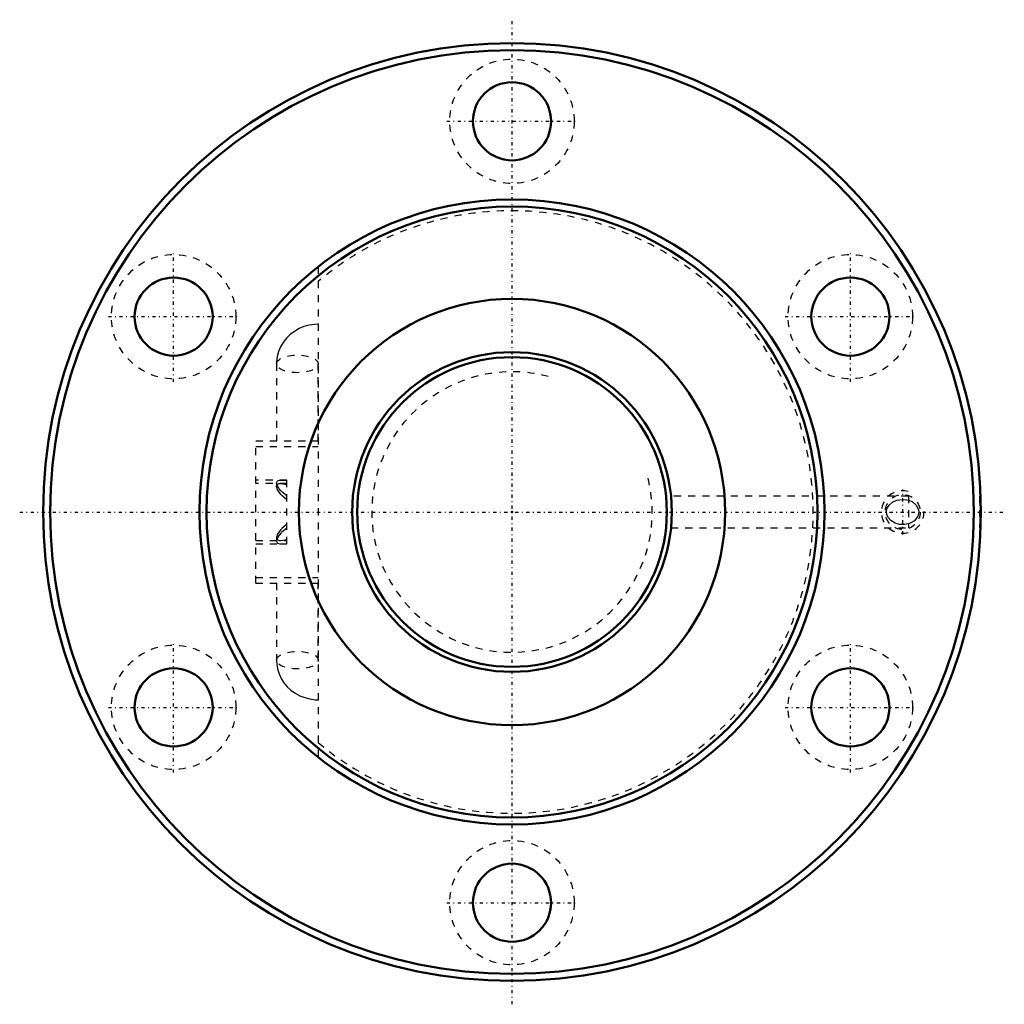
# Model space of a CAD drawing. Header units: millimetres. Extents: x -69 to 69, y -69 to 69.
import ezdxf

# ---------------------------------------------------------------- set-up
doc = ezdxf.new("R2010")
doc.units = ezdxf.units.MM
doc.linetypes.add('Center', pattern=[1.5, 0.45, -0.5, 0.05, -0.5])
doc.linetypes.add('Dashed', pattern=[2, 1, -1])
for name, color, linetype, lineweight in [('2d ConnectionPoints', 7, 'Continuous', 50), ('AM_0', 7, 'Continuous', 50), ('AM_5', 3, 'Continuous', 25), ('AM_7', 7, 'Center', 25), ('AM_9', 6, 'Dashed', 25)]:
    doc.layers.add(name, color=color, linetype=linetype, lineweight=lineweight)

# ---------------------------------------------------------------- blocks, each defined once
blk = doc.blocks.new('1_BNF_4510_7_5RR_Nut_0_in_BNF4510V_7_5RRG1_161LC0_000_rev_2')
at = {"layer": 'AM_0'}
for centre, radius in [((0, 0), 66), ((0, 0), 65), ((0, 55), 5.5), ((0, 0), 44), ((0, 0), 43), ((-47.63, 27.5), 5.5), ((47.63, 27.5), 5.5), ((0, 0), 30), ((-47.63, -27.5), 5.5), ((47.63, -27.5), 5.5), ((0, -55), 5.5)]:
    blk.add_circle(centre, radius, dxfattribs=at)
at = {"layer": 'AM_5', "linetype": 'Dashed'}
blk.add_arc((55, 0), 3, 75, 15, dxfattribs=at)
at = {"layer": 'AM_7'}
for p, q in [((0, -69.3), (0, 69.3)), ((-9.19, 55), (9.19, 55)), ((-47.63, 18.31), (-47.63, 36.69)), ((47.63, 18.31), (47.63, 36.69)), ((-56.82, 27.5), (-38.44, 27.5)), ((38.44, 27.5), (56.82, 27.5)), ((55, -3.15), (55, 3.15)), ((-69.3, 0), (69.3, 0)), ((-47.63, -36.69), (-47.63, -18.31)), ((47.63, -36.69), (47.63, -18.31)), ((-56.82, -27.5), (-38.44, -27.5)), ((38.44, -27.5), (56.82, -27.5)), ((-9.19, -55), (9.19, -55))]:
    blk.add_line(p, q, dxfattribs=at)
at = {"layer": 'AM_9'}
for p, q in [((-27.28, 34.52), (-27.28, -34.52)), ((-33.15, 20.85), (-33.15, 10)), ((-27.28, 10), (-27.28, 20.85)), ((-36.08, 10), (-27.28, 10)), ((-36.08, -10), (-36.08, 10)), ((-36.08, 9.2), (-27.28, 9.2)), ((-31.68, 4.5), (-36.08, 4.5)), ((-31.68, -4.5), (-31.68, 4.5)), ((-31.68, 4), (-36.08, 4)), ((-33.15, 4.08), (-33.15, 3.62)), ((55.8, 2.25), (22.39, 2.25)), ((55.8, 2.25), (55.8, -2.25)), ((66, 2.25), (65.8, 2.25)), ((65.8, 2.25), (65.8, -2.25)), ((22.39, -2.25), (55.8, -2.25)), ((65.8, -2.25), (66, -2.25)), ((-36.08, -4), (-31.68, -4)), ((-33.15, -3.62), (-33.15, -4.08)), ((-36.08, -4.5), (-31.68, -4.5)), ((-36.08, -9.2), (-27.28, -9.2)), ((-36.08, -10), (-27.28, -10)), ((-33.15, -10), (-33.15, -20.85)), ((-27.28, -20.85), (-27.28, -10))]:
    blk.add_line(p, q, dxfattribs=at)
for points in [[(-27.28, 26.44), (-27.81, 26.41), (-28.56, 26.3), (-29.28, 26.1), (-29.98, 25.81), (-30.63, 25.43), (-31.23, 24.98), (-31.76, 24.46), (-32.21, 23.87), (-32.58, 23.24), (-32.86, 22.57), (-33.05, 21.87), (-33.14, 21.16), (-33.15, 20.85)], [(-33.15, 4.08), (-33.15, 4.09), (-33.02, 4.37), (-32.67, 4.49), (-32.43, 4.5)], [(-32.43, 4.5), (-32.07, 4.48), (-31.68, 4.44)], [(-31.68, 2.29), (-32.47, 2.91), (-32.76, 3.25), (-32.98, 3.58), (-33.1, 3.85), (-33.15, 4.08)], [(-33.15, 3.62), (-33.06, 3.87), (-32.78, 3.99), (-32.6, 4)], [(-31.68, 1.73), (-32.48, 2.42), (-32.77, 2.78), (-33, 3.14), (-33.14, 3.58), (-33.15, 3.62)], [(-32.6, 4), (-32.27, 3.97), (-31.68, 3.87)], [(55.8, -1.67), (55.26, -1.77), (54.54, -1.74), (53.94, -1.58), (53.33, -1.21), (52.96, -0.78), (52.78, -0.35), (52.74, 0.12), (52.83, 0.52), (53.09, 0.96), (53.59, 1.41), (54.24, 1.68), (54.9, 1.78), (55.58, 1.72), (55.8, 1.67)], [(55.8, 1.67), (56.31, 1.46), (56.9, 0.98), (57.15, 0.56), (57.26, 0.14), (57.23, -0.3), (57.1, -0.68), (56.77, -1.12), (56.64, -1.24), (55.95, -1.62), (55.8, -1.67)], [(-31.68, -1.73), (-32.48, -2.42), (-32.77, -2.78), (-33, -3.14), (-33.14, -3.58), (-33.15, -3.62)], [(-31.68, -2.29), (-32.47, -2.91), (-32.76, -3.25), (-32.98, -3.58), (-33.1, -3.85), (-33.15, -4.08)], [(-33.15, -3.62), (-33.06, -3.87), (-32.78, -3.99), (-32.6, -4)], [(-33.15, -4.08), (-33.15, -4.09), (-33.02, -4.37), (-32.67, -4.49), (-32.43, -4.5)], [(-32.6, -4), (-32.27, -3.97), (-31.68, -3.87)], [(-32.43, -4.5), (-32.07, -4.48), (-31.68, -4.44)], [(-33.15, -20.85), (-33.12, -21.4), (-33, -22.1), (-32.78, -22.78), (-32.48, -23.43), (-32.1, -24.03), (-31.64, -24.59), (-31.11, -25.08), (-30.52, -25.51), (-29.87, -25.86), (-29.18, -26.13), (-28.46, -26.32), (-27.71, -26.42), (-27.28, -26.44)]]:
    blk.add_lwpolyline(points, dxfattribs=at)
for centre, radius in [((0, 55), 8.75), ((-47.63, 27.5), 8.75), ((47.63, 27.5), 8.75), ((55, 0), 2.46), ((-47.63, -27.5), 8.75), ((47.63, -27.5), 8.75), ((0, -55), 8.75)]:
    blk.add_circle(centre, radius, dxfattribs=at)
blk.add_arc((0, 0), 42.4, 229.9545, 130.0455, dxfattribs=at)
for centre in [(-30.21, 20.85), (-30.21, -20.85)]:
    blk.add_ellipse(centre, major_axis=(-2.93, 0), ratio=0.422618, dxfattribs=at)
blk = doc.blocks.new('2_BNF_4510_7_5RR000_Shaft_0_in_BNF4510V_7_5RRG1_161LC0_000_rev_2')
at = {"layer": 'AM_0'}
for radius in [22.5, 21.8]:
    blk.add_circle((0, 0), radius, dxfattribs=at)
at = {"layer": 'AM_5', "linetype": 'Dashed'}
blk.add_arc((0, 0), 19.74, 75, 15, dxfattribs=at)

msp = doc.modelspace()

# ---------------------------------------------------------------- linework, layer by layer
at = {"layer": '2d ConnectionPoints'}
msp.add_point((0, 0), dxfattribs=at)
msp.add_point((0, 0), dxfattribs=at)

# ---------------------------------------------------------------- block references
for name in ['1_BNF_4510_7_5RR_Nut_0_in_BNF4510V_7_5RRG1_161LC0_000_rev_2', '2_BNF_4510_7_5RR000_Shaft_0_in_BNF4510V_7_5RRG1_161LC0_000_rev_2']:
    msp.add_blockref(name, (0, 0))

doc.saveas('drawing.dxf')
